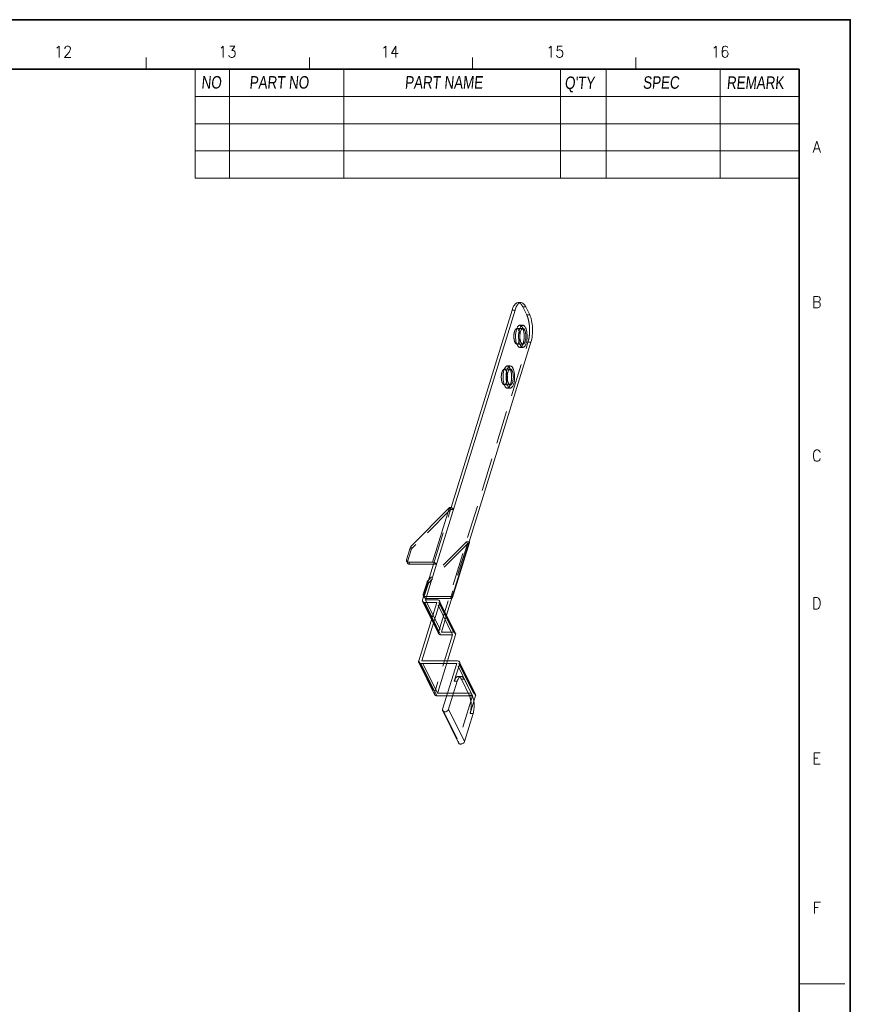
# Model space of a CAD drawing. Header units: millimetres. Extents: x 4497 to 11741, y 5958 to 12619.
# Tile 49 of 256: x 5408 to 5536, y 6604 to 6756. Entities that reach past the tile are written whole.
import ezdxf
from ezdxf.enums import TextEntityAlignment as Align

# ---------------------------------------------------------------- set-up
doc = ezdxf.new("R2010")
doc.units = ezdxf.units.MM
doc.header["$LTSCALE"] = 0.8
doc.linetypes.add('HIDDEN', pattern=[9.525, 6.35, -3.175])
doc.layers.get('0').update_dxf_attribs({"linetype": 'CONTINUOUS', "lineweight": 0})
doc.layers.add('3', color=5, linetype='HIDDEN', lineweight=0)
doc.styles.get("Standard").update_dxf_attribs({"font": 'romans.shx', "width": 0.8, "oblique": 5, "bigfont": 'whgtxt.shx'})

msp = doc.modelspace()

# ---------------------------------------------------------------- linework, layer by layer
at = {"color": 7, "linetype": 'Continuous'}
for p, q in [((5427.011, 6747.976), (5427.011, 6749.735)), ((5452.164, 6747.976), (5452.164, 6749.735)), ((5477.317, 6747.976), (5477.317, 6749.735)), ((5502.47, 6747.976), (5502.47, 6749.735)), ((5527.623, 6607.083), (5534.659, 6607.083))]:
    msp.add_line(p, q, dxfattribs=at)
at = {"color": 7, "linetype": 'Continuous', "lineweight": 35}
for p in [(5125.174, 6747.976), (5527.623, 6466.191)]:
    msp.add_line(p, (5527.623, 6747.976), dxfattribs=at)
for p, q in [((5434.574, 6747.976), (5434.574, 6731.164)), ((5439.851, 6747.976), (5439.851, 6731.164)), ((5434.574, 6731.164), (5527.623, 6731.164))]:
    msp.add_line(p, q)
at = {"color": 7}
for p, q in [((5457.441, 6747.976), (5457.441, 6731.164)), ((5490.861, 6747.976), (5490.861, 6731.164)), ((5497.897, 6747.976), (5497.897, 6731.164)), ((5515.486, 6747.976), (5515.486, 6731.164)), ((5434.574, 6743.754), (5527.623, 6743.754)), ((5434.574, 6739.533), (5527.623, 6739.533)), ((5434.574, 6735.385), (5527.623, 6735.385))]:
    msp.add_line(p, q, dxfattribs=at)
at = {"linetype": 'Continuous'}
for p, q in [((5470.061, 6666.217), (5483.859, 6710.867)), ((5483.398, 6710.867), (5473.992, 6680.426)), ((5483.859, 6710.867), (5483.398, 6710.867)), ((5484.774, 6712.002), (5484.314, 6712.002)), ((5486.11, 6710.109), (5485.5, 6711.352)), ((5485.056, 6708.514), (5484.595, 6708.514)), ((5473.308, 6663.852), (5486.299, 6705.894)), ((5485.056, 6705.114), (5484.595, 6705.114)), ((5483.119, 6702.247), (5482.659, 6702.247)), ((5483.119, 6698.847), (5482.659, 6698.847)), ((5473.756, 6680.467), (5467.814, 6674.452)), ((5471.143, 6672.011), (5473.756, 6680.467)), ((5476.826, 6675.035), (5474.213, 6666.58)), ((5467.692, 6674.256), (5467.119, 6672.403)), ((5467.131, 6672.183), (5467.283, 6671.872)), ((5467.458, 6672.011), (5467.611, 6671.7)), ((5467.458, 6672.011), (5471.143, 6672.011)), ((5467.611, 6671.7), (5471.756, 6671.7)), ((5469.601, 6666.217), (5471.295, 6671.7)), ((5470.284, 6668.973), (5469.712, 6667.119)), ((5470.561, 6669.325), (5470.407, 6669.168)), ((5469.723, 6666.899), (5469.777, 6666.789)), ((5471.782, 6665.825), (5468.999, 6656.817)), ((5469.459, 6656.817), (5472.243, 6665.825)), ((5470.976, 6663.217), (5469.612, 6665.997)), ((5469.94, 6665.825), (5471.782, 6665.825)), ((5471.071, 6663.522), (5469.94, 6665.825)), ((5470.061, 6666.217), (5471.903, 6666.217)), ((5474.672, 6661.073), (5472.231, 6666.046)), ((5474.683, 6660.853), (5472.243, 6665.825)), ((5474.683, 6660.853), (5473.436, 6656.817)), ((5469.01, 6656.597), (5471.451, 6651.624)), ((5469.338, 6656.426), (5474.864, 6656.426)), ((5469.338, 6656.426), (5471.778, 6651.453)), ((5469.459, 6656.817), (5474.985, 6656.817)), ((5474.864, 6656.426), (5472.686, 6649.376)), ((5474.478, 6653.684), (5475.325, 6656.426)), ((5477.754, 6651.673), (5475.313, 6656.646)), ((5477.765, 6651.453), (5475.325, 6656.426)), ((5473.607, 6649.376), (5474.938, 6653.684)), ((5474.478, 6653.684), (5474.938, 6653.684)), ((5475.088, 6654.441), (5475.548, 6654.441)), ((5476.032, 6654.007), (5477.253, 6651.521)), ((5473.328, 6651.453), (5471.778, 6651.453)), ((5477.765, 6651.453), (5477.502, 6650.599)), ((5472.697, 6649.155), (5475.138, 6644.182)), ((5473.607, 6649.376), (5476.047, 6644.403)), ((5477.379, 6648.711), (5476.047, 6644.403))]:
    msp.add_line(p, q, dxfattribs=at)
at = {"color": 7, "linetype": 'Continuous', "lineweight": 35}
msp.add_lwpolyline([(5115.519, 6755.583), (5115.519, 6458.583), (5535.519, 6458.583), (5535.519, 6755.583)], close=True, dxfattribs=at)
at = {"linetype": 'Continuous'}
for centre in [(5481.543, 6706.814), (5479.606, 6700.547)]:
    msp.add_arc(centre, 3.059, 356.9442, 2.94588, dxfattribs=at)
for points, knots in [([(5483.398, 6710.867), (5483.449, 6711.03), (5483.558, 6711.322), (5483.747, 6711.645), (5483.918, 6711.832), (5484.045, 6711.928), (5484.178, 6711.988), (5484.269, 6712.002), (5484.314, 6712.002)], [0, 0, 0, 0, 0.3318733, 0.6055977, 0.7205771, 0.8224609, 0.9140904, 1, 1, 1, 1]), ([(5484.439, 6711.876), (5484.378, 6711.829), (5484.258, 6711.706), (5484.041, 6711.378), (5483.925, 6711.081), (5483.859, 6710.867)], [0, 0, 0, 0, 0.1978014, 0.4303328, 1, 1, 1, 1]), ([(5484.774, 6712.002), (5484.717, 6712.002), (5484.595, 6711.978), (5484.49, 6711.915), (5484.439, 6711.876)], [0, 0, 0, 0, 0.4745823, 1, 1, 1, 1]), ([(5485.5, 6711.352), (5485.453, 6711.448), (5485.355, 6711.621), (5485.177, 6711.833), (5484.984, 6711.969), (5484.841, 6712.002), (5484.774, 6712.002)], [0, 0, 0, 0, 0.3158648, 0.5821146, 0.8045472, 1, 1, 1, 1]), ([(5486.299, 6705.894), (5486.404, 6706.232), (5486.54, 6706.968), (5486.573, 6708.088), (5486.465, 6709.017), (5486.29, 6709.683), (5486.175, 6709.977), (5486.11, 6710.109)], [0, 0, 0, 0, 0.2473071, 0.5191368, 0.7806908, 0.8973409, 1, 1, 1, 1]), ([(5484.184, 6705.482), (5484.124, 6705.604), (5484.028, 6705.888), (5483.948, 6706.351), (5483.923, 6706.858), (5483.958, 6707.36), (5484.047, 6707.812), (5484.167, 6708.135), (5484.291, 6708.331), (5484.385, 6708.433), (5484.486, 6708.498), (5484.56, 6708.514), (5484.595, 6708.514)], [0, 0, 0, 0, 0.1234721, 0.2690992, 0.4261389, 0.5820866, 0.7246088, 0.8434407, 0.8920936, 0.9334585, 0.9686047, 1, 1, 1, 1]), ([(5484.644, 6705.482), (5484.584, 6705.604), (5484.489, 6705.888), (5484.408, 6706.351), (5484.384, 6706.858), (5484.418, 6707.36), (5484.508, 6707.812), (5484.628, 6708.135), (5484.751, 6708.331), (5484.845, 6708.433), (5484.947, 6708.498), (5485.021, 6708.514), (5485.056, 6708.514)], [0, 0, 0, 0, 0.1234758, 0.2691072, 0.4261531, 0.5821029, 0.7246268, 0.8434537, 0.8921009, 0.9334601, 0.9686063, 1, 1, 1, 1]), ([(5485.056, 6708.014), (5485.031, 6708.014), (5484.979, 6708.003), (5484.907, 6707.957), (5484.841, 6707.885), (5484.754, 6707.747), (5484.669, 6707.519), (5484.606, 6707.199), (5484.581, 6706.845), (5484.599, 6706.487), (5484.655, 6706.16), (5484.723, 6705.96), (5484.765, 6705.874)], [0, 0, 0, 0, 0.031392, 0.066531, 0.1078751, 0.1565203, 0.2753322, 0.4178519, 0.5738081, 0.7308677, 0.8765162, 1, 1, 1, 1]), ([(5485.055, 6705.614), (5485.08, 6705.614), (5485.132, 6705.625), (5485.204, 6705.671), (5485.27, 6705.743), (5485.357, 6705.881), (5485.442, 6706.109), (5485.506, 6706.428), (5485.53, 6706.783), (5485.513, 6707.14), (5485.456, 6707.467), (5485.388, 6707.667), (5485.346, 6707.754)], [0, 0, 0, 0, 0.031392, 0.066531, 0.1078751, 0.1565203, 0.2753322, 0.4178519, 0.5738081, 0.7308677, 0.8765162, 1, 1, 1, 1]), ([(5485.056, 6708.514), (5485.093, 6708.514), (5485.174, 6708.495), (5485.284, 6708.418), (5485.384, 6708.298), (5485.44, 6708.2), (5485.467, 6708.145)], [0, 0, 0, 0, 0.1954237, 0.4178592, 0.6842401, 1, 1, 1, 1]), ([(5485.467, 6708.145), (5485.527, 6708.023), (5485.622, 6707.74), (5485.703, 6707.276), (5485.727, 6706.77), (5485.693, 6706.267), (5485.603, 6705.815), (5485.483, 6705.492), (5485.36, 6705.297), (5485.266, 6705.194), (5485.164, 6705.129), (5485.09, 6705.114), (5485.056, 6705.114)], [0, 0, 0, 0, 0.1234758, 0.2691072, 0.4261531, 0.5821029, 0.7246268, 0.8434537, 0.8921009, 0.9334601, 0.9686063, 1, 1, 1, 1]), ([(5485.346, 6707.754), (5485.327, 6707.792), (5485.288, 6707.861), (5485.217, 6707.946), (5485.14, 6708), (5485.082, 6708.014), (5485.056, 6708.014)], [0, 0, 0, 0, 0.3156391, 0.5821242, 0.8045981, 1, 1, 1, 1]), ([(5484.595, 6705.114), (5484.558, 6705.114), (5484.476, 6705.133), (5484.367, 6705.21), (5484.266, 6705.329), (5484.21, 6705.427), (5484.184, 6705.482)], [0, 0, 0, 0, 0.1954425, 0.4178625, 0.6841654, 1, 1, 1, 1]), ([(5485.056, 6705.114), (5485.018, 6705.114), (5484.937, 6705.133), (5484.827, 6705.21), (5484.727, 6705.329), (5484.671, 6705.427), (5484.644, 6705.482)], [0, 0, 0, 0, 0.1954237, 0.4178592, 0.6842401, 1, 1, 1, 1]), ([(5484.765, 6705.874), (5484.784, 6705.835), (5484.823, 6705.766), (5484.894, 6705.682), (5484.972, 6705.627), (5485.029, 6705.614), (5485.055, 6705.614)], [0, 0, 0, 0, 0.3156391, 0.5821242, 0.8045981, 1, 1, 1, 1]), ([(5482.247, 6699.215), (5482.187, 6699.338), (5482.092, 6699.621), (5482.011, 6700.085), (5481.987, 6700.591), (5482.021, 6701.093), (5482.111, 6701.545), (5482.231, 6701.869), (5482.354, 6702.064), (5482.448, 6702.166), (5482.55, 6702.231), (5482.624, 6702.247), (5482.658, 6702.247)], [0, 0, 0, 0, 0.1234721, 0.2690992, 0.4261389, 0.5820866, 0.7246088, 0.8434407, 0.8920936, 0.9334585, 0.9686047, 1, 1, 1, 1]), ([(5482.708, 6699.215), (5482.648, 6699.338), (5482.552, 6699.621), (5482.472, 6700.085), (5482.447, 6700.591), (5482.482, 6701.093), (5482.571, 6701.546), (5482.691, 6701.869), (5482.815, 6702.064), (5482.909, 6702.166), (5483.01, 6702.231), (5483.084, 6702.247), (5483.119, 6702.247)], [0, 0, 0, 0, 0.1234758, 0.2691072, 0.4261531, 0.5821029, 0.7246268, 0.8434537, 0.8921009, 0.9334601, 0.9686063, 1, 1, 1, 1]), ([(5483.119, 6701.747), (5483.095, 6701.747), (5483.043, 6701.736), (5482.971, 6701.69), (5482.904, 6701.618), (5482.817, 6701.48), (5482.732, 6701.252), (5482.669, 6700.933), (5482.645, 6700.578), (5482.662, 6700.221), (5482.719, 6699.893), (5482.786, 6699.693), (5482.829, 6699.607)], [0, 0, 0, 0, 0.031392, 0.066531, 0.1078751, 0.1565203, 0.2753322, 0.4178519, 0.5738081, 0.7308677, 0.8765162, 1, 1, 1, 1]), ([(5483.119, 6702.247), (5483.157, 6702.247), (5483.238, 6702.228), (5483.348, 6702.151), (5483.448, 6702.031), (5483.504, 6701.933), (5483.531, 6701.879)], [0, 0, 0, 0, 0.1954237, 0.4178592, 0.6842401, 1, 1, 1, 1]), ([(5483.531, 6701.879), (5483.591, 6701.757), (5483.686, 6701.473), (5483.767, 6701.009), (5483.791, 6700.503), (5483.757, 6700.001), (5483.667, 6699.549), (5483.547, 6699.225), (5483.424, 6699.03), (5483.329, 6698.928), (5483.228, 6698.863), (5483.154, 6698.847), (5483.119, 6698.847)], [0, 0, 0, 0, 0.1234758, 0.2691072, 0.4261531, 0.5821029, 0.7246268, 0.8434537, 0.8921009, 0.9334601, 0.9686063, 1, 1, 1, 1]), ([(5483.41, 6701.487), (5483.391, 6701.526), (5483.351, 6701.595), (5483.28, 6701.679), (5483.203, 6701.734), (5483.146, 6701.747), (5483.119, 6701.747)], [0, 0, 0, 0, 0.3156391, 0.5821242, 0.8045981, 1, 1, 1, 1]), ([(5483.119, 6699.347), (5483.143, 6699.347), (5483.196, 6699.358), (5483.267, 6699.404), (5483.334, 6699.476), (5483.421, 6699.614), (5483.506, 6699.842), (5483.569, 6700.161), (5483.593, 6700.516), (5483.576, 6700.873), (5483.519, 6701.201), (5483.452, 6701.401), (5483.41, 6701.487)], [0, 0, 0, 0, 0.031392, 0.066531, 0.1078751, 0.1565203, 0.2753322, 0.4178519, 0.5738081, 0.7308677, 0.8765162, 1, 1, 1, 1]), ([(5482.659, 6698.847), (5482.621, 6698.847), (5482.54, 6698.866), (5482.43, 6698.943), (5482.33, 6699.063), (5482.274, 6699.161), (5482.247, 6699.215)], [0, 0, 0, 0, 0.1954425, 0.4178625, 0.6841654, 1, 1, 1, 1]), ([(5483.119, 6698.847), (5483.081, 6698.847), (5483, 6698.866), (5482.891, 6698.943), (5482.79, 6699.063), (5482.734, 6699.161), (5482.708, 6699.215)], [0, 0, 0, 0, 0.1954237, 0.4178592, 0.6842401, 1, 1, 1, 1]), ([(5482.829, 6699.607), (5482.847, 6699.569), (5482.887, 6699.499), (5482.958, 6699.415), (5483.035, 6699.36), (5483.092, 6699.347), (5483.119, 6699.347)], [0, 0, 0, 0, 0.3156391, 0.5821242, 0.8045981, 1, 1, 1, 1]), ([(5473.756, 6680.467), (5473.819, 6680.467), (5473.947, 6680.449), (5474.125, 6680.384), (5474.273, 6680.288), (5474.346, 6680.201), (5474.369, 6680.156)], [0, 0, 0, 0, 0.2647366, 0.5366441, 0.7885204, 1, 1, 1, 1]), ([(5467.814, 6674.452), (5467.799, 6674.438), (5467.748, 6674.38), (5467.708, 6674.311), (5467.692, 6674.256)], [0, 0, 0, 0, 0.2649236, 1, 1, 1, 1]), ([(5476.809, 6675.183), (5476.821, 6675.159), (5476.837, 6675.11), (5476.833, 6675.058), (5476.826, 6675.035)], [0, 0, 0, 0, 0.5257576, 1, 1, 1, 1]), ([(5467.119, 6672.403), (5467.107, 6672.366), (5467.096, 6672.29), (5467.115, 6672.215), (5467.131, 6672.183)], [0, 0, 0, 0, 0.5173587, 1, 1, 1, 1]), ([(5467.131, 6672.183), (5467.144, 6672.156), (5467.18, 6672.106), (5467.286, 6672.031), (5467.39, 6672.011), (5467.458, 6672.011)], [0, 0, 0, 0, 0.2277301, 0.4667818, 1, 1, 1, 1]), ([(5467.611, 6671.7), (5467.542, 6671.7), (5467.439, 6671.72), (5467.332, 6671.796), (5467.296, 6671.845), (5467.283, 6671.872)], [0, 0, 0, 0, 0.5332182, 0.7722699, 1, 1, 1, 1]), ([(5471.756, 6671.7), (5471.733, 6671.746), (5471.66, 6671.832), (5471.512, 6671.929), (5471.334, 6671.994), (5471.206, 6672.011), (5471.143, 6672.011)], [0, 0, 0, 0, 0.2114796, 0.4633559, 0.7352634, 1, 1, 1, 1]), ([(5470.407, 6669.168), (5470.392, 6669.154), (5470.341, 6669.096), (5470.301, 6669.027), (5470.284, 6668.973)], [0, 0, 0, 0, 0.2649236, 1, 1, 1, 1]), ([(5469.712, 6667.119), (5469.7, 6667.082), (5469.689, 6667.006), (5469.708, 6666.931), (5469.723, 6666.899)], [0, 0, 0, 0, 0.5173587, 1, 1, 1, 1]), ([(5474.213, 6666.58), (5474.22, 6666.603), (5474.224, 6666.655), (5474.208, 6666.704), (5474.196, 6666.728)], [0, 0, 0, 0, 0.4742424, 1, 1, 1, 1]), ([(5469.601, 6666.217), (5469.589, 6666.18), (5469.578, 6666.104), (5469.596, 6666.029), (5469.612, 6665.997)], [0, 0, 0, 0, 0.5173587, 1, 1, 1, 1]), ([(5469.612, 6665.997), (5469.625, 6665.97), (5469.662, 6665.921), (5469.768, 6665.845), (5469.871, 6665.825), (5469.94, 6665.825)], [0, 0, 0, 0, 0.2277301, 0.4667818, 1, 1, 1, 1]), ([(5472.231, 6666.046), (5472.218, 6666.072), (5472.182, 6666.122), (5472.075, 6666.198), (5471.972, 6666.217), (5471.903, 6666.217)], [0, 0, 0, 0, 0.2277301, 0.4667818, 1, 1, 1, 1]), ([(5472.243, 6665.825), (5472.254, 6665.863), (5472.266, 6665.938), (5472.247, 6666.013), (5472.231, 6666.046)], [0, 0, 0, 0, 0.5173587, 1, 1, 1, 1]), ([(5474.119, 6666.469), (5474.141, 6666.482), (5474.181, 6666.513), (5474.206, 6666.557), (5474.213, 6666.58)], [0, 0, 0, 0, 0.5251474, 1, 1, 1, 1]), ([(5474.671, 6661.073), (5474.687, 6661.041), (5474.706, 6660.965), (5474.695, 6660.89), (5474.683, 6660.853)], [0, 0, 0, 0, 0.4826413, 1, 1, 1, 1]), ([(5468.999, 6656.817), (5468.987, 6656.78), (5468.976, 6656.704), (5468.994, 6656.629), (5469.01, 6656.597)], [0, 0, 0, 0, 0.5173587, 1, 1, 1, 1]), ([(5469.01, 6656.597), (5469.023, 6656.57), (5469.06, 6656.521), (5469.166, 6656.445), (5469.269, 6656.426), (5469.338, 6656.426)], [0, 0, 0, 0, 0.2277301, 0.4667818, 1, 1, 1, 1]), ([(5475.313, 6656.646), (5475.3, 6656.672), (5475.264, 6656.722), (5475.157, 6656.798), (5475.054, 6656.817), (5474.985, 6656.817)], [0, 0, 0, 0, 0.2277301, 0.4667818, 1, 1, 1, 1]), ([(5475.325, 6656.426), (5475.336, 6656.463), (5475.348, 6656.538), (5475.329, 6656.613), (5475.313, 6656.646)], [0, 0, 0, 0, 0.5173587, 1, 1, 1, 1]), ([(5474.478, 6653.684), (5474.511, 6653.793), (5474.584, 6653.988), (5474.71, 6654.203), (5474.824, 6654.327), (5474.909, 6654.392), (5474.997, 6654.432), (5475.058, 6654.441), (5475.088, 6654.441)], [0, 0, 0, 0, 0.3318117, 0.6056103, 0.7205755, 0.8224404, 0.9140904, 1, 1, 1, 1]), ([(5475.548, 6654.441), (5475.519, 6654.441), (5475.458, 6654.432), (5475.37, 6654.392), (5475.285, 6654.327), (5475.171, 6654.203), (5475.045, 6653.988), (5474.972, 6653.793), (5474.938, 6653.684)], [0, 0, 0, 0, 0.0859096, 0.1775596, 0.2794245, 0.3943897, 0.6681883, 1, 1, 1, 1]), ([(5476.032, 6654.007), (5476.001, 6654.072), (5475.935, 6654.187), (5475.817, 6654.328), (5475.688, 6654.419), (5475.593, 6654.441), (5475.548, 6654.441)], [0, 0, 0, 0, 0.3157605, 0.5821411, 0.8045767, 1, 1, 1, 1]), ([(5471.778, 6651.453), (5471.71, 6651.453), (5471.606, 6651.472), (5471.5, 6651.548), (5471.464, 6651.598), (5471.451, 6651.624)], [0, 0, 0, 0, 0.5332182, 0.7722699, 1, 1, 1, 1]), ([(5477.754, 6651.673), (5477.77, 6651.641), (5477.788, 6651.566), (5477.777, 6651.49), (5477.765, 6651.453)], [0, 0, 0, 0, 0.4826413, 1, 1, 1, 1]), ([(5477.379, 6648.711), (5477.448, 6648.937), (5477.539, 6649.427), (5477.561, 6650.174), (5477.489, 6650.793), (5477.372, 6651.237), (5477.296, 6651.433), (5477.253, 6651.521)], [0, 0, 0, 0, 0.2473203, 0.5191374, 0.780679, 0.89736, 1, 1, 1, 1]), ([(5472.698, 6649.155), (5472.682, 6649.188), (5472.663, 6649.263), (5472.674, 6649.339), (5472.686, 6649.376)], [0, 0, 0, 0, 0.482768, 1, 1, 1, 1]), ([(5473.607, 6649.376), (5473.579, 6649.285), (5473.451, 6649.118), (5473.222, 6649.003), (5473.021, 6648.977), (5472.882, 6648.998), (5472.767, 6649.056), (5472.715, 6649.121), (5472.698, 6649.155)], [0, 0, 0, 0, 0.2518086, 0.5295247, 0.6634331, 0.7864563, 0.8973644, 1, 1, 1, 1]), ([(5475.138, 6644.182), (5475.155, 6644.148), (5475.208, 6644.083), (5475.322, 6644.025), (5475.461, 6644.005), (5475.662, 6644.03), (5475.892, 6644.145), (5476.019, 6644.312), (5476.047, 6644.403)], [0, 0, 0, 0, 0.1026356, 0.2135437, 0.3365669, 0.4704753, 0.7481914, 1, 1, 1, 1])]:
    msp.add_open_spline(points, degree=3, knots=knots, dxfattribs=at)
msp.add_open_spline([(5469.723, 6666.899), (5469.738, 6666.869), (5469.759, 6666.841), (5469.784, 6666.819)], degree=3, dxfattribs=at)
at = {"layer": '3'}
for p, q in [((5485.65, 6710.109), (5485.04, 6711.352)), ((5485.5, 6711.352), (5485.04, 6711.352)), ((5486.11, 6710.109), (5485.65, 6710.109)), ((5484.135, 6708.014), (5485.056, 6708.014)), ((5472.041, 6661.244), (5485.839, 6705.894)), ((5484.135, 6705.614), (5485.056, 6705.614)), ((5486.299, 6705.894), (5485.839, 6705.894)), ((5482.198, 6701.747), (5483.119, 6701.747)), ((5482.198, 6699.347), (5483.119, 6699.347)), ((5471.295, 6671.7), (5473.992, 6680.426)), ((5473.908, 6680.156), (5473.756, 6680.467)), ((5473.908, 6680.156), (5467.966, 6674.141)), ((5473.908, 6680.156), (5474.369, 6680.156)), ((5467.814, 6674.452), (5467.966, 6674.141)), ((5476.501, 6674.872), (5470.559, 6668.858)), ((5476.348, 6675.183), (5470.561, 6669.325)), ((5476.501, 6674.872), (5473.888, 6666.417)), ((5476.348, 6675.183), (5476.809, 6675.183)), ((5476.348, 6675.183), (5476.501, 6674.872)), ((5467.844, 6673.945), (5467.271, 6672.092)), ((5467.692, 6674.256), (5467.844, 6673.945)), ((5467.119, 6672.403), (5467.271, 6672.092)), ((5470.437, 6668.662), (5469.864, 6666.808)), ((5470.284, 6668.973), (5470.437, 6668.662)), ((5470.407, 6669.168), (5470.559, 6668.858)), ((5469.712, 6667.119), (5469.864, 6666.808)), ((5469.777, 6666.789), (5469.876, 6666.588)), ((5470.051, 6666.728), (5474.196, 6666.728)), ((5470.051, 6666.728), (5470.204, 6666.417)), ((5472.041, 6661.244), (5469.601, 6666.217)), ((5470.061, 6666.217), (5472.502, 6661.244)), ((5470.204, 6666.417), (5473.888, 6666.417)), ((5474.223, 6660.853), (5471.782, 6665.825)), ((5474.344, 6661.244), (5471.903, 6666.217)), ((5472.502, 6661.244), (5473.308, 6663.852)), ((5472.053, 6661.024), (5470.976, 6663.217)), ((5472.381, 6660.853), (5471.071, 6663.522)), ((5474.223, 6660.853), (5471.439, 6651.844)), ((5472.381, 6660.853), (5474.223, 6660.853)), ((5472.502, 6661.244), (5474.344, 6661.244)), ((5468.999, 6656.817), (5471.439, 6651.844)), ((5471.899, 6651.844), (5469.459, 6656.817)), ((5473.436, 6656.817), (5471.899, 6651.844)), ((5477.305, 6651.453), (5474.864, 6656.426)), ((5477.426, 6651.844), (5474.985, 6656.817)), ((5475.572, 6654.007), (5476.032, 6654.007)), ((5476.792, 6651.521), (5475.572, 6654.007)), ((5471.899, 6651.844), (5477.426, 6651.844)), ((5477.305, 6651.453), (5473.328, 6651.453)), ((5477.305, 6651.453), (5475.126, 6644.403)), ((5476.792, 6651.521), (5477.253, 6651.521)), ((5477.502, 6650.599), (5476.918, 6648.711)), ((5472.686, 6649.376), (5475.126, 6644.403)), ((5476.918, 6648.711), (5477.379, 6648.711))]:
    msp.add_line(p, q, dxfattribs=at)
for points, knots in [([(5484.314, 6712.002), (5484.38, 6712.002), (5484.523, 6711.969), (5484.717, 6711.833), (5484.894, 6711.621), (5484.992, 6711.448), (5485.04, 6711.352)], [0, 0, 0, 0, 0.1954528, 0.4178854, 0.6841352, 1, 1, 1, 1]), ([(5485.65, 6710.109), (5485.715, 6709.977), (5485.829, 6709.683), (5486.005, 6709.017), (5486.113, 6708.088), (5486.079, 6706.968), (5485.943, 6706.232), (5485.839, 6705.894)], [0, 0, 0, 0, 0.1026591, 0.2193092, 0.4808632, 0.7526929, 1, 1, 1, 1]), ([(5484.134, 6708.014), (5484.11, 6708.014), (5484.058, 6708.003), (5483.986, 6707.957), (5483.92, 6707.885), (5483.833, 6707.747), (5483.748, 6707.518), (5483.685, 6707.199), (5483.66, 6706.845), (5483.677, 6706.487), (5483.734, 6706.16), (5483.802, 6705.96), (5483.844, 6705.874)], [0, 0, 0, 0, 0.0313937, 0.0665399, 0.1078991, 0.1565463, 0.2753732, 0.4178971, 0.5738469, 0.7308928, 0.8765242, 1, 1, 1, 1]), ([(5484.425, 6707.754), (5484.406, 6707.792), (5484.367, 6707.861), (5484.296, 6707.946), (5484.218, 6708), (5484.161, 6708.014), (5484.134, 6708.014)], [0, 0, 0, 0, 0.3157599, 0.5821408, 0.8045763, 1, 1, 1, 1]), ([(5484.598, 6706.971), (5484.59, 6707.117), (5484.558, 6707.384), (5484.479, 6707.644), (5484.425, 6707.754)], [0, 0, 0, 0, 0.5441606, 1, 1, 1, 1]), ([(5484.595, 6708.514), (5484.633, 6708.514), (5484.714, 6708.495), (5484.823, 6708.418), (5484.924, 6708.298), (5484.98, 6708.2), (5485.007, 6708.145)], [0, 0, 0, 0, 0.1954425, 0.4178625, 0.6841654, 1, 1, 1, 1]), ([(5485.007, 6708.145), (5485.067, 6708.023), (5485.162, 6707.74), (5485.243, 6707.276), (5485.267, 6706.77), (5485.233, 6706.268), (5485.143, 6705.815), (5485.023, 6705.492), (5484.9, 6705.297), (5484.805, 6705.195), (5484.704, 6705.129), (5484.63, 6705.114), (5484.595, 6705.114)], [0, 0, 0, 0, 0.1234721, 0.2690992, 0.4261389, 0.5820866, 0.7246088, 0.8434407, 0.8920936, 0.9334585, 0.9686047, 1, 1, 1, 1]), ([(5484.135, 6705.614), (5484.163, 6705.614), (5484.225, 6705.629), (5484.307, 6705.692), (5484.382, 6705.788), (5484.448, 6705.915), (5484.504, 6706.07), (5484.567, 6706.316), (5484.59, 6706.514), (5484.597, 6706.651)], [0, 0, 0, 0, 0.0707929, 0.1525949, 0.2517857, 0.3703092, 0.507379, 0.6605387, 1, 1, 1, 1]), ([(5483.844, 6705.874), (5483.863, 6705.835), (5483.902, 6705.766), (5483.973, 6705.681), (5484.051, 6705.627), (5484.108, 6705.614), (5484.135, 6705.614)], [0, 0, 0, 0, 0.3157599, 0.5821408, 0.8045763, 1, 1, 1, 1]), ([(5482.198, 6701.747), (5482.174, 6701.747), (5482.121, 6701.736), (5482.05, 6701.69), (5481.983, 6701.618), (5481.896, 6701.48), (5481.811, 6701.252), (5481.748, 6700.933), (5481.724, 6700.578), (5481.741, 6700.221), (5481.798, 6699.893), (5481.865, 6699.693), (5481.908, 6699.607)], [0, 0, 0, 0, 0.0313937, 0.0665399, 0.1078991, 0.1565463, 0.2753732, 0.4178971, 0.5738469, 0.7308928, 0.8765242, 1, 1, 1, 1]), ([(5482.488, 6701.487), (5482.47, 6701.526), (5482.43, 6701.595), (5482.359, 6701.679), (5482.282, 6701.734), (5482.225, 6701.747), (5482.198, 6701.747)], [0, 0, 0, 0, 0.3157599, 0.5821408, 0.8045763, 1, 1, 1, 1]), ([(5482.658, 6702.247), (5482.696, 6702.247), (5482.777, 6702.228), (5482.887, 6702.151), (5482.987, 6702.031), (5483.043, 6701.933), (5483.07, 6701.879)], [0, 0, 0, 0, 0.1954425, 0.4178625, 0.6841654, 1, 1, 1, 1]), ([(5483.07, 6701.879), (5483.13, 6701.757), (5483.225, 6701.473), (5483.306, 6701.009), (5483.33, 6700.503), (5483.296, 6700.001), (5483.206, 6699.549), (5483.086, 6699.226), (5482.963, 6699.03), (5482.869, 6698.928), (5482.767, 6698.863), (5482.693, 6698.847), (5482.659, 6698.847)], [0, 0, 0, 0, 0.1234721, 0.2690992, 0.4261389, 0.5820866, 0.7246088, 0.8434407, 0.8920936, 0.9334585, 0.9686047, 1, 1, 1, 1]), ([(5482.198, 6699.347), (5482.227, 6699.347), (5482.288, 6699.363), (5482.371, 6699.425), (5482.445, 6699.521), (5482.511, 6699.648), (5482.568, 6699.803), (5482.63, 6700.049), (5482.654, 6700.247), (5482.661, 6700.384)], [0, 0, 0, 0, 0.0707929, 0.1525949, 0.2517857, 0.3703092, 0.507379, 0.6605387, 1, 1, 1, 1]), ([(5482.661, 6700.704), (5482.654, 6700.85), (5482.621, 6701.117), (5482.542, 6701.377), (5482.488, 6701.487)], [0, 0, 0, 0, 0.5441606, 1, 1, 1, 1]), ([(5481.908, 6699.607), (5481.926, 6699.568), (5481.966, 6699.499), (5482.037, 6699.415), (5482.114, 6699.36), (5482.171, 6699.347), (5482.198, 6699.347)], [0, 0, 0, 0, 0.3157599, 0.5821408, 0.8045763, 1, 1, 1, 1]), ([(5476.826, 6675.035), (5476.818, 6675.01), (5476.788, 6674.961), (5476.713, 6674.909), (5476.614, 6674.878), (5476.54, 6674.872), (5476.501, 6674.872)], [0, 0, 0, 0, 0.2022154, 0.4300185, 0.6962564, 1, 1, 1, 1]), ([(5467.844, 6673.945), (5467.85, 6673.963), (5467.878, 6674.035), (5467.925, 6674.099), (5467.966, 6674.141)], [0, 0, 0, 0, 0.236058, 1, 1, 1, 1]), ([(5467.283, 6671.872), (5467.267, 6671.904), (5467.249, 6671.979), (5467.26, 6672.055), (5467.271, 6672.092)], [0, 0, 0, 0, 0.4826413, 1, 1, 1, 1]), ([(5470.437, 6668.662), (5470.442, 6668.679), (5470.471, 6668.752), (5470.518, 6668.816), (5470.559, 6668.858)], [0, 0, 0, 0, 0.236058, 1, 1, 1, 1]), ([(5469.784, 6666.819), (5469.817, 6666.788), (5469.904, 6666.741), (5470.001, 6666.728), (5470.051, 6666.728)], [0, 0, 0, 0, 0.4716735, 1, 1, 1, 1]), ([(5469.876, 6666.588), (5469.86, 6666.62), (5469.841, 6666.696), (5469.853, 6666.771), (5469.864, 6666.808)], [0, 0, 0, 0, 0.4826413, 1, 1, 1, 1]), ([(5470.204, 6666.417), (5470.135, 6666.417), (5470.032, 6666.436), (5469.925, 6666.512), (5469.889, 6666.562), (5469.876, 6666.588)], [0, 0, 0, 0, 0.5332182, 0.7722699, 1, 1, 1, 1]), ([(5473.888, 6666.417), (5473.91, 6666.417), (5473.989, 6666.421), (5474.069, 6666.441), (5474.119, 6666.469)], [0, 0, 0, 0, 0.2777351, 1, 1, 1, 1]), ([(5472.053, 6661.024), (5472.037, 6661.056), (5472.018, 6661.131), (5472.03, 6661.207), (5472.041, 6661.244)], [0, 0, 0, 0, 0.4826413, 1, 1, 1, 1]), ([(5472.381, 6660.853), (5472.312, 6660.853), (5472.209, 6660.872), (5472.102, 6660.948), (5472.066, 6660.998), (5472.053, 6661.024)], [0, 0, 0, 0, 0.5332182, 0.7722699, 1, 1, 1, 1]), ([(5474.344, 6661.244), (5474.412, 6661.244), (5474.516, 6661.225), (5474.622, 6661.149), (5474.659, 6661.099), (5474.671, 6661.073)], [0, 0, 0, 0, 0.5332182, 0.7722699, 1, 1, 1, 1]), ([(5475.088, 6654.441), (5475.132, 6654.441), (5475.228, 6654.419), (5475.357, 6654.328), (5475.475, 6654.187), (5475.54, 6654.072), (5475.572, 6654.007)], [0, 0, 0, 0, 0.1954233, 0.4178589, 0.6842395, 1, 1, 1, 1]), ([(5471.451, 6651.624), (5471.435, 6651.656), (5471.416, 6651.731), (5471.427, 6651.807), (5471.439, 6651.844)], [0, 0, 0, 0, 0.4826413, 1, 1, 1, 1]), ([(5477.426, 6651.844), (5477.495, 6651.844), (5477.598, 6651.825), (5477.704, 6651.749), (5477.741, 6651.699), (5477.754, 6651.673)], [0, 0, 0, 0, 0.5332182, 0.7722699, 1, 1, 1, 1]), ([(5476.792, 6651.521), (5476.835, 6651.433), (5476.912, 6651.237), (5477.029, 6650.793), (5477.101, 6650.174), (5477.078, 6649.427), (5476.988, 6648.937), (5476.918, 6648.711)], [0, 0, 0, 0, 0.10264, 0.219321, 0.4808626, 0.7526797, 1, 1, 1, 1]), ([(5475.126, 6644.403), (5475.115, 6644.366), (5475.103, 6644.29), (5475.122, 6644.215), (5475.138, 6644.182)], [0, 0, 0, 0, 0.517232, 1, 1, 1, 1])]:
    msp.add_open_spline(points, degree=3, knots=knots, dxfattribs=at)

# ---------------------------------------------------------------- texts
at = {"color": 7, "linetype": 'Continuous', "width": 0.933333}
for s, p in [('12', (5414.203, 6750.648)), ('13', (5439.523, 6750.648)), ('14', (5464.586, 6750.648)), ('15', (5490.034, 6750.648)), ('16', (5515.483, 6750.648)), ('A', (5530.351, 6735.996)), ('B', (5530.351, 6712.09)), ('C', (5530.351, 6688.441)), ('D', (5530.351, 6665.692)), ('E', (5530.351, 6641.786)), ('F', (5530.351, 6618.779))]:
    msp.add_text(s, height=1.759, dxfattribs=at).set_placement(p, align=Align.MIDDLE_CENTER)
at = {"linetype": 'Continuous', "char_height": 1.92627, "attachment_point": 1}
for s, insert in [('{\\fㅁㅌㅈㅂ|b0|i0|c129|p50;NO}', (5435.485, 6746.901)), ('{\\fㅁㅌㅈㅂ|b0|i0|c129|p50;PART NO}', (5442.886, 6746.889)), ('{\\fㅁㅌㅈㅂ|b0|i0|c129|p50;PART NAME}', (5466.84, 6746.889)), ("{\\fㅁㅌㅈㅂ|b0|i0|c129|p50;Q'TY}", (5491.483, 6746.826)), ('{\\fㅁㅌㅈㅂ|b0|i0|c129|p50;SPEC}', (5503.531, 6746.868)), ('{\\fㅁㅌㅈㅂ|b0|i0|c129|p50;REMARK}', (5516.45, 6746.847))]:
    msp.add_mtext(s, dxfattribs=dict(at, insert=insert))

doc.saveas('drawing.dxf')
